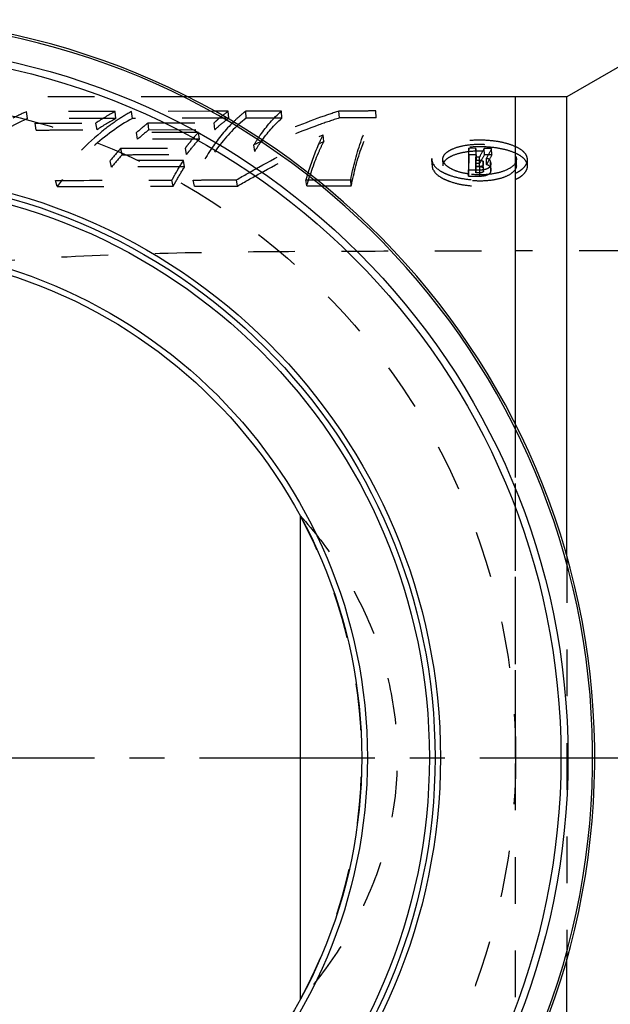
# Model space of a CAD drawing. Header units: millimetres. Extents: x 331 to 669, y 390 to 610.
# Tile 3 of 4: x 462 to 545, y 464 to 601. Entities that reach past the tile are written whole.
import ezdxf

# ---------------------------------------------------------------- set-up
doc = ezdxf.new("R2010")
doc.units = ezdxf.units.MM
doc.header["$LTSCALE"] = 65.185185
doc.linetypes.add('CENTER', pattern=[0.6, 0.375, -0.075, 0.075, -0.075])
doc.linetypes.add('HIDDEN', pattern=[0.2, 0.1, -0.1])
for name, color, linetype in [('KOERPER', 7, 'CONTINUOUS'), ('KONST.EL_MIT_GEO', 7, 'CONTINUOUS'), ('L1', 7, 'CONTINUOUS')]:
    doc.layers.add(name, color=color, linetype=linetype)

msp = doc.modelspace()

# ---------------------------------------------------------------- linework, layer by layer
at = {"layer": 'KOERPER', "color": 7, "linetype": 'Continuous'}
for p, q in [((557.15, 601.41), (538.53, 590.66)), ((538.53, 590.66), (485.61, 590.66)), ((538.53, 526.53), (538.53, 590.66)), ((501.29, 532.23), (501.29, 464.58)), ((538.53, 406.16), (538.53, 470.28))]:
    msp.add_line(p, q, dxfattribs=at)
at = {"layer": 'KOERPER', "color": 8, "linetype": 'HIDDEN'}
for p, q in [((485.61, 590.66), (439.15, 590.66)), ((531.4, 451.95), (531.4, 569.16)), ((546.79, 569.16), (531.4, 569.16)), ((538.53, 526.53), (538.53, 470.28))]:
    msp.add_line(p, q, dxfattribs=at)
msp.add_circle((439.15, 498.41), 92.25, dxfattribs=at)
at = {"layer": 'KOERPER', "color": 7, "linetype": 'Continuous'}
for radius, start, end in [(103.3, 94.0848, 85.9152), (103, 94.4775, 85.5225)]:
    msp.add_arc((439.15, 498.41), radius, start, end, dxfattribs=at)
at = {"layer": 'KOERPER', "color": 8, "linetype": 'HIDDEN'}
msp.add_arc((439.15, 498.41), 70.75, 331.4407, 28.5593, dxfattribs=at)
for points, knots in [([(454.98, 567.36), (461.1, 567.95), (473.57, 568.7), (492.52, 569.09), (511.86, 569.16), (524.86, 569.16), (531.4, 569.16)], [0, 0, 0, 0, 0.241407, 0.489834, 0.743511, 1, 1, 1, 1]), ([(501.29, 532.23), (503.3, 530), (507.03, 525.17), (511.39, 517), (514.21, 507.96), (515.2, 498.41), (514.21, 488.86), (511.39, 479.82), (507.03, 471.64), (503.3, 466.81), (501.29, 464.58)], [0, 0, 0, 0, 0.120903, 0.244605, 0.371294, 0.5, 0.628706, 0.755395, 0.879097, 1, 1, 1, 1])]:
    msp.add_open_spline(points, degree=3, knots=knots, dxfattribs=at)
at = {"layer": 'KONST.EL_MIT_GEO', "color": 7, "linetype": 'Continuous'}
msp.add_line((531.4, 544.86), (531.4, 590.66), dxfattribs=at)
at = {"layer": 'KONST.EL_MIT_GEO', "color": 8, "linetype": 'HIDDEN'}
for p, q in [((463.25, 587.64), (463.1, 588.61)), ((475.59, 587.66), (475.47, 588.63)), ((489.39, 588.66), (477.76, 588.64)), ((477.88, 587.67), (477.76, 588.64)), ((491.24, 588.67), (489.39, 588.66)), ((491.33, 587.7), (491.24, 588.67)), ((493.78, 587.7), (493.7, 588.67)), ((498.76, 587.71), (498.69, 588.68)), ((506.78, 587.72), (506.72, 588.69)), ((511.94, 587.73), (511.89, 588.7)), ((464.46, 586.04), (464.29, 586.99)), ((472.95, 586.06), (472.8, 587.01)), ((491.33, 587.7), (477.88, 587.67)), ((480.07, 587.03), (489.3, 587.05)), ((480.2, 586.08), (480.07, 587.03)), ((489.41, 586.1), (489.3, 587.05)), ((487.11, 585.71), (478.46, 585.68)), ((478.61, 584.75), (478.46, 585.68)), ((480.2, 586.08), (489.41, 586.1)), ((487.23, 584.77), (487.11, 585.71)), ((487.23, 584.77), (478.61, 584.75)), ((504.6, 584.45), (504.52, 585.39)), ((476.45, 582.59), (476.28, 583.51)), ((485.44, 582.62), (485.3, 583.53)), ((494.97, 583.06), (494.86, 583.97)), ((524.88, 582.57), (524.85, 583.49)), ((525.86, 583.48), (524.85, 583.49)), ((525.87, 582.57), (525.86, 583.48)), ((527.04, 582.57), (527.02, 583.48)), ((528.05, 583.48), (527.02, 583.48)), ((528.06, 582.57), (528.05, 583.48)), ((474.98, 580.87), (474.79, 581.76)), ((485.18, 580.9), (485.02, 581.8)), ((519.7, 582.06), (519.69, 581.89)), ((519.74, 581.16), (519.7, 582.06)), ((519.7, 581.89), (519.74, 581)), ((521.23, 581.95), (521.24, 582.06)), ((521.27, 581.06), (521.24, 582.06)), ((525.87, 582.57), (524.88, 582.57)), ((525.86, 581.36), (525.84, 582.26)), ((526.35, 582.26), (525.84, 582.26)), ((525.86, 580.94), (525.84, 581.83)), ((525.84, 581.83), (526.35, 581.83)), ((526.4, 579.61), (526.35, 582.26)), ((526.9, 580.28), (526.87, 581.61)), ((528.06, 582.57), (527.04, 582.57)), ((527.34, 581.21), (527.32, 582.11)), ((527.92, 580.72), (527.91, 581.61)), ((531.5, 581.06), (531.5, 582.03)), ((533.05, 581.89), (533.04, 582.03)), ((533.05, 581), (533.04, 582.03)), ((519.74, 581.16), (519.74, 581)), ((521.27, 581.06), (521.27, 581.16)), ((524.83, 579.61), (524.8, 580.5)), ((524.8, 580.5), (526.38, 580.49)), ((525.86, 580.06), (525.84, 580.95)), ((526.37, 580.95), (525.84, 580.95)), ((526.37, 581.36), (525.86, 581.36)), ((525.86, 580.94), (526.37, 580.94)), ((527.94, 580.28), (527.92, 581.17)), ((533.05, 581), (533.04, 581.13)), ((467.37, 578.14), (467.14, 579)), ((483.59, 578.19), (483.41, 579.05)), ((486.55, 578.2), (486.39, 579.06)), ((492.55, 578.21), (492.41, 579.08)), ((502.22, 578.23), (502.12, 579.09)), ((508.45, 578.23), (508.37, 579.1)), ((524.83, 579.61), (526.4, 579.61)), ((526.38, 580.06), (525.86, 580.06)), ((531.4, 498.41), (531.4, 544.86))]:
    msp.add_line(p, q, dxfattribs=at)
at = {"layer": 'KONST.EL_MIT_GEO', "color": 7, "linetype": 'Continuous'}
for radius in [99.56, 98.58, 81.75, 81, 80.2, 71.55, 70.75]:
    msp.add_circle((439.15, 498.41), radius, dxfattribs=at)
at = {"layer": 'KONST.EL_MIT_GEO', "color": 8, "linetype": 'HIDDEN'}
for centre, radius, start, end in [((478.68, 553.41), 38.49, 113.8725, 117.0694), ((489.52, 562.44), 29.72, 118.2028, 124.2395), ((490.98, 564.85), 27.21, 119.068, 123.9972), ((489.48, 561.77), 29.39, 118.2003, 124.2397), ((497.38, 564.72), 28.23, 127.8108, 132.064), ((497.31, 564.03), 27.91, 127.8111, 132.0672), ((547.07, 472.02), 123.53, 114.3474, 115.0009), ((503.46, 558.73), 36.78, 137.6558, 141.228), ((583.34, 582.02), 57.51, 178.5414, 179.7609), ((569.35, 559.34), 48.73, 150.3078, 151.9494), ((572.71, 558.84), 51, 151.1143, 152.8531), ((503.32, 558.11), 36.35, 137.6632, 141.238), ((597.15, 582.01), 71.31, 180.1425, 180.8525), ((582.52, 581.16), 56.66, 178.5718, 179.7961), ((568.61, 558.7), 47.94, 150.1438, 151.797), ((601.66, 583.23), 74.81, 181.2375, 181.5762), ((571.9, 558.21), 50.15, 150.9481, 152.7), ((607.47, 584.6), 79.62, 182.1566, 182.4752), ((530.65, 581.95), 0.853, 359.994, 5.1864), ((596.15, 581.16), 70.3, 180.1791, 180.8917), ((600.59, 582.36), 73.73, 181.2751, 181.6151), ((606.31, 583.72), 78.45, 182.1945, 182.5144), ((530.66, 581.06), 0.845, 359.9942, 5.1428), ((545.76, 566.78), 45.35, 162.9592, 164.2455), ((526.36, 590.64), 10.85, 261.182, 261.822)]:
    msp.add_arc(centre, radius, start, end, dxfattribs=at)
for points, knots in [([(475.47, 588.63), (474.41, 588.63), (470.28, 588.62), (466.16, 588.61), (463.1, 588.61)], [0, 0, 0, 0, 0.258234, 1, 1, 1, 1]), ([(489.3, 587.05), (489.46, 587.2), (490.08, 587.77), (490.73, 588.3), (491.24, 588.67)], [0, 0, 0, 0, 0.255705, 1, 1, 1, 1]), ([(493.7, 588.67), (493.55, 588.56), (492.96, 588.08), (492.39, 587.57), (491.98, 587.16)], [0, 0, 0, 0, 0.244392, 1, 1, 1, 1]), ([(498.69, 588.68), (498.27, 588.68), (496.61, 588.68), (494.94, 588.67), (493.7, 588.67)], [0, 0, 0, 0, 0.251819, 1, 1, 1, 1]), ([(494.86, 583.97), (495.14, 584.44), (496.25, 586.14), (497.58, 587.7), (498.69, 588.68)], [0, 0, 0, 0, 0.270339, 1, 1, 1, 1]), ([(506.72, 588.69), (505.87, 588.41), (502.28, 587.19), (498.77, 585.75), (496.14, 584.56)], [0, 0, 0, 0, 0.237673, 1, 1, 1, 1]), ([(511.89, 588.7), (511.46, 588.7), (509.74, 588.69), (508.01, 588.69), (506.72, 588.69)], [0, 0, 0, 0, 0.251389, 1, 1, 1, 1]), ([(508.37, 579.1), (508.74, 580.99), (509.41, 583.66), (510.74, 586.83), (511.49, 588.13), (511.89, 588.7)], [0, 0, 0, 0, 0.563907, 0.797185, 1, 1, 1, 1]), ([(463.25, 587.64), (460.8, 586.56), (455.96, 583.76), (451.74, 580.12), (449.73, 578.09)], [0, 0, 0, 0, 0.484207, 1, 1, 1, 1]), ([(454.56, 578.96), (455.31, 579.77), (458.26, 582.78), (461.62, 585.4), (464.29, 586.99)], [0, 0, 0, 0, 0.2615, 1, 1, 1, 1]), ([(475.59, 587.66), (474.53, 587.66), (470.42, 587.65), (466.3, 587.65), (463.25, 587.64)], [0, 0, 0, 0, 0.258235, 1, 1, 1, 1]), ([(464.29, 586.99), (464.98, 586.99), (467.82, 587), (470.65, 587), (472.8, 587.01)], [0, 0, 0, 0, 0.24477, 1, 1, 1, 1]), ([(475.76, 587.41), (474.98, 586.88), (471.75, 584.47), (468.99, 581.46), (467.14, 579)], [0, 0, 0, 0, 0.235292, 1, 1, 1, 1]), ([(477.88, 587.67), (475.9, 586.57), (472.04, 583.71), (468.87, 580.13), (467.37, 578.14)], [0, 0, 0, 0, 0.475402, 1, 1, 1, 1]), ([(491.98, 587.16), (490.88, 586.08), (488.8, 583.5), (487.16, 580.63), (486.39, 579.06)], [0, 0, 0, 0, 0.468481, 1, 1, 1, 1]), ([(493.78, 587.7), (492.32, 586.57), (489.55, 583.61), (487.51, 580.14), (486.55, 578.2)], [0, 0, 0, 0, 0.460285, 1, 1, 1, 1]), ([(489.41, 586.1), (489.57, 586.25), (490.18, 586.81), (490.83, 587.33), (491.33, 587.7)], [0, 0, 0, 0, 0.255695, 1, 1, 1, 1]), ([(498.76, 587.71), (498.34, 587.71), (496.68, 587.71), (495.02, 587.7), (493.78, 587.7)], [0, 0, 0, 0, 0.25182, 1, 1, 1, 1]), ([(506.78, 587.72), (505.82, 587.42), (501.82, 586.05), (497.9, 584.42), (494.97, 583.06)], [0, 0, 0, 0, 0.236506, 1, 1, 1, 1]), ([(494.97, 583.06), (495.25, 583.52), (496.35, 585.2), (497.66, 586.74), (498.76, 587.71)], [0, 0, 0, 0, 0.270338, 1, 1, 1, 1]), ([(511.94, 587.73), (511.5, 587.73), (509.78, 587.73), (508.06, 587.72), (506.78, 587.72)], [0, 0, 0, 0, 0.25139, 1, 1, 1, 1]), ([(508.45, 578.23), (508.82, 580.11), (509.65, 583.4), (511.08, 586.52), (511.94, 587.73)], [0, 0, 0, 0, 0.564389, 1, 1, 1, 1]), ([(454.84, 578.1), (455.58, 578.9), (458.5, 581.87), (461.82, 584.47), (464.46, 586.04)], [0, 0, 0, 0, 0.261535, 1, 1, 1, 1]), ([(464.46, 586.04), (465.15, 586.04), (467.98, 586.05), (470.81, 586.05), (472.95, 586.06)], [0, 0, 0, 0, 0.244771, 1, 1, 1, 1]), ([(485.3, 583.53), (485.44, 583.73), (486.02, 584.47), (486.63, 585.19), (487.11, 585.71)], [0, 0, 0, 0, 0.256262, 1, 1, 1, 1]), ([(485.44, 582.62), (485.59, 582.81), (486.16, 583.55), (486.76, 584.26), (487.23, 584.77)], [0, 0, 0, 0, 0.256261, 1, 1, 1, 1]), ([(492.41, 579.08), (493.44, 579.68), (497.4, 581.94), (501.47, 584), (504.52, 585.39)], [0, 0, 0, 0, 0.263011, 1, 1, 1, 1]), ([(492.55, 578.21), (493.58, 578.81), (497.52, 581.04), (501.56, 583.09), (504.6, 584.45)], [0, 0, 0, 0, 0.262901, 1, 1, 1, 1]), ([(504.6, 584.45), (504.37, 584.01), (503.41, 582), (502.69, 579.88), (502.22, 578.23)], [0, 0, 0, 0, 0.226999, 1, 1, 1, 1]), ([(504.52, 585.39), (504.32, 585), (503.49, 583.28), (502.84, 581.48), (502.41, 580.07)], [0, 0, 0, 0, 0.229829, 1, 1, 1, 1]), ([(531.4, 583.71), (530.91, 583.94), (529.79, 584.29), (527.99, 584.58), (526.05, 584.66), (524.15, 584.51), (522.68, 584.22), (521.64, 583.86), (520.62, 583.4), (519.76, 582.71), (519.7, 582.06)], [0, 0, 0, 0, 0.127894, 0.276962, 0.432206, 0.58635, 0.727563, 0.789044, 0.844298, 1, 1, 1, 1]), ([(476.28, 583.51), (477.02, 583.51), (480.03, 583.52), (483.03, 583.53), (485.3, 583.53)], [0, 0, 0, 0, 0.246364, 1, 1, 1, 1]), ([(531.4, 582.8), (530.91, 583.02), (529.79, 583.37), (528, 583.66), (526.07, 583.73), (524.17, 583.59), (522.7, 583.3), (521.67, 582.95), (520.65, 582.49), (519.8, 581.81), (519.74, 581.16)], [0, 0, 0, 0, 0.127876, 0.27717, 0.43261, 0.586925, 0.728227, 0.789706, 0.844917, 1, 1, 1, 1]), ([(521.24, 582.06), (521.25, 582.32), (521.52, 582.74), (522.04, 583.13), (522.84, 583.55), (524.14, 583.91), (525.89, 584.1), (527.72, 584.03), (529.37, 583.72), (530.64, 583.21), (531.26, 582.66), (531.4, 582.37)], [0, 0, 0, 0, 0.070847, 0.118239, 0.173671, 0.309401, 0.471638, 0.63768, 0.792582, 0.913656, 1, 1, 1, 1]), ([(521.27, 581.16), (521.29, 581.42), (521.55, 581.84), (522.07, 582.23), (522.87, 582.64), (524.16, 582.99), (525.9, 583.18), (527.73, 583.12), (529.37, 582.81), (530.64, 582.3), (531.26, 581.76), (531.4, 581.47)], [0, 0, 0, 0, 0.070459, 0.117782, 0.173159, 0.308959, 0.471403, 0.637693, 0.792788, 0.913907, 1, 1, 1, 1]), ([(524.85, 583.49), (524.84, 583.25), (524.81, 582.25), (524.8, 581.26), (524.8, 580.5)], [0, 0, 0, 0, 0.236238, 1, 1, 1, 1]), ([(533.04, 582.03), (533.03, 582.18), (532.89, 582.61), (532.32, 583.23), (531.74, 583.55), (531.4, 583.71)], [0, 0, 0, 0, 0.189954, 0.542071, 1, 1, 1, 1]), ([(485.02, 581.8), (484.15, 581.79), (480.74, 581.78), (477.33, 581.77), (474.79, 581.76)], [0, 0, 0, 0, 0.253869, 1, 1, 1, 1]), ([(476.45, 582.59), (477.19, 582.6), (480.19, 582.6), (483.18, 582.61), (485.44, 582.62)], [0, 0, 0, 0, 0.246364, 1, 1, 1, 1]), ([(483.41, 579.05), (483.54, 579.29), (484.05, 580.22), (484.59, 581.13), (485.02, 581.8)], [0, 0, 0, 0, 0.256389, 1, 1, 1, 1]), ([(519.7, 581.89), (519.72, 581.24), (520.53, 580.5), (521.53, 579.98), (522.59, 579.56), (524.12, 579.2), (526.07, 579.02), (528.04, 579.09), (529.84, 579.41), (530.93, 579.78), (531.4, 580.01)], [0, 0, 0, 0, 0.152272, 0.208688, 0.27198, 0.417098, 0.574198, 0.730472, 0.877747, 1, 1, 1, 1]), ([(524.7, 579.92), (524.21, 579.99), (523.33, 580.19), (522.22, 580.67), (521.48, 581.24), (521.24, 581.74), (521.23, 581.95)], [0, 0, 0, 0, 0.348638, 0.633284, 0.848098, 1, 1, 1, 1]), ([(524.88, 582.57), (524.87, 582.34), (524.83, 581.35), (524.82, 580.37), (524.83, 579.61)], [0, 0, 0, 0, 0.236242, 1, 1, 1, 1]), ([(526.35, 581.83), (526.42, 581.83), (526.55, 581.82), (526.73, 581.78), (526.87, 581.68), (526.87, 581.61)], [0, 0, 0, 0, 0.330512, 0.638534, 1, 1, 1, 1]), ([(527.91, 581.61), (527.9, 581.66), (527.86, 581.8), (527.65, 581.98), (527.44, 582.07), (527.32, 582.11)], [0, 0, 0, 0, 0.182524, 0.525858, 1, 1, 1, 1]), ([(533.04, 581.13), (533.03, 581.28), (532.89, 581.71), (532.31, 582.32), (531.74, 582.64), (531.4, 582.8)], [0, 0, 0, 0, 0.189113, 0.541173, 1, 1, 1, 1]), ([(531.4, 582.37), (531.41, 582.34), (531.46, 582.23), (531.49, 582.12), (531.5, 582.03)], [0, 0, 0, 0, 0.265486, 1, 1, 1, 1]), ([(531.5, 581.95), (531.5, 581.92), (531.49, 581.77), (531.45, 581.63), (531.4, 581.53)], [0, 0, 0, 0, 0.239776, 1, 1, 1, 1]), ([(531.4, 580.01), (531.64, 580.13), (532.08, 580.38), (532.62, 580.84), (532.97, 581.35), (533.05, 581.72), (533.05, 581.89)], [0, 0, 0, 0, 0.307205, 0.577238, 0.805092, 1, 1, 1, 1]), ([(485.18, 580.9), (484.31, 580.9), (480.91, 580.89), (477.51, 580.88), (474.98, 580.87)], [0, 0, 0, 0, 0.253871, 1, 1, 1, 1]), ([(483.59, 578.19), (483.71, 578.43), (484.22, 579.35), (484.75, 580.25), (485.18, 580.9)], [0, 0, 0, 0, 0.256392, 1, 1, 1, 1]), ([(519.74, 581), (519.77, 580.36), (520.56, 579.62), (521.56, 579.11), (522.62, 578.69), (524.14, 578.34), (526.08, 578.16), (528.05, 578.23), (529.84, 578.54), (530.93, 578.91), (531.4, 579.14)], [0, 0, 0, 0, 0.151311, 0.207692, 0.270997, 0.416248, 0.573596, 0.730112, 0.87774, 1, 1, 1, 1]), ([(531.4, 580.64), (531.26, 580.35), (530.66, 579.8), (529.42, 579.27), (527.79, 578.94), (525.96, 578.88), (524.17, 579.09), (522.84, 579.5), (522.03, 579.96), (521.52, 580.38), (521.28, 580.8), (521.27, 581.06)], [0, 0, 0, 0, 0.084968, 0.203452, 0.354745, 0.520309, 0.68505, 0.826478, 0.883437, 0.931159, 1, 1, 1, 1]), ([(531.32, 581.38), (531.1, 581.05), (530.31, 580.47), (528.78, 579.97), (526.88, 579.73), (525.51, 579.8), (524.82, 579.9)], [0, 0, 0, 0, 0.169616, 0.406604, 0.697825, 1, 1, 1, 1]), ([(526.63, 580.98), (526.61, 580.97), (526.52, 580.95), (526.43, 580.95), (526.37, 580.95)], [0, 0, 0, 0, 0.236408, 1, 1, 1, 1]), ([(526.37, 580.94), (526.43, 580.94), (526.56, 580.92), (526.74, 580.88), (526.88, 580.79), (526.89, 580.72)], [0, 0, 0, 0, 0.330974, 0.639301, 1, 1, 1, 1]), ([(526.38, 580.49), (526.58, 580.49), (526.88, 580.51), (527.26, 580.6), (527.61, 580.73), (527.93, 580.96), (527.92, 581.17)], [0, 0, 0, 0, 0.345334, 0.504725, 0.64656, 1, 1, 1, 1]), ([(526.9, 580.28), (526.9, 580.21), (526.76, 580.12), (526.58, 580.07), (526.45, 580.06), (526.38, 580.06)], [0, 0, 0, 0, 0.352564, 0.652075, 1, 1, 1, 1]), ([(526.4, 579.61), (526.6, 579.61), (526.99, 579.65), (527.53, 579.78), (527.94, 580.07), (527.94, 580.28)], [0, 0, 0, 0, 0.345791, 0.647233, 1, 1, 1, 1]), ([(526.88, 581.15), (526.88, 581.13), (526.82, 581.04), (526.71, 581), (526.63, 580.98)], [0, 0, 0, 0, 0.177283, 1, 1, 1, 1]), ([(526.88, 581.17), (526.88, 581.17), (526.88, 581.16), (526.88, 581.15), (526.88, 581.15)], [0, 0, 0, 0, 0.494474, 1, 1, 1, 1]), ([(527.92, 580.72), (527.91, 580.82), (527.73, 581.06), (527.49, 581.16), (527.34, 581.21)], [0, 0, 0, 0, 0.394552, 1, 1, 1, 1]), ([(531.4, 581.47), (531.41, 581.44), (531.46, 581.33), (531.49, 581.22), (531.5, 581.13)], [0, 0, 0, 0, 0.265815, 1, 1, 1, 1]), ([(531.5, 581.06), (531.5, 581.02), (531.49, 580.88), (531.45, 580.74), (531.4, 580.64)], [0, 0, 0, 0, 0.239627, 1, 1, 1, 1]), ([(531.4, 579.14), (531.64, 579.25), (532.08, 579.5), (532.62, 579.96), (532.97, 580.46), (533.05, 580.83), (533.05, 581)], [0, 0, 0, 0, 0.30821, 0.578835, 0.806485, 1, 1, 1, 1]), ([(467.14, 579), (468.46, 579.01), (473.88, 579.02), (479.31, 579.04), (483.41, 579.05)], [0, 0, 0, 0, 0.243588, 1, 1, 1, 1]), ([(486.39, 579.06), (486.88, 579.06), (488.89, 579.07), (490.9, 579.07), (492.41, 579.08)], [0, 0, 0, 0, 0.248196, 1, 1, 1, 1]), ([(502.12, 579.09), (502.64, 579.09), (504.72, 579.09), (506.8, 579.1), (508.37, 579.1)], [0, 0, 0, 0, 0.248623, 1, 1, 1, 1]), ([(467.37, 578.14), (468.69, 578.14), (474.09, 578.16), (479.5, 578.18), (483.59, 578.19)], [0, 0, 0, 0, 0.243592, 1, 1, 1, 1]), ([(486.55, 578.2), (487.05, 578.2), (489.05, 578.2), (491.05, 578.21), (492.55, 578.21)], [0, 0, 0, 0, 0.248196, 1, 1, 1, 1]), ([(502.22, 578.23), (502.74, 578.23), (504.81, 578.23), (506.89, 578.23), (508.45, 578.23)], [0, 0, 0, 0, 0.248622, 1, 1, 1, 1])]:
    msp.add_open_spline(points, degree=3, knots=knots, dxfattribs=at)
msp.add_open_spline([(531.4, 581.53), (531.38, 581.48), (531.35, 581.43), (531.32, 581.38)], degree=3, dxfattribs=at)
at = {"layer": 'L1', "color": 2, "linetype": 'CENTER'}
msp.add_line((330.83, 498.41), (669.15, 498.41), dxfattribs=at)

doc.saveas('drawing.dxf')
